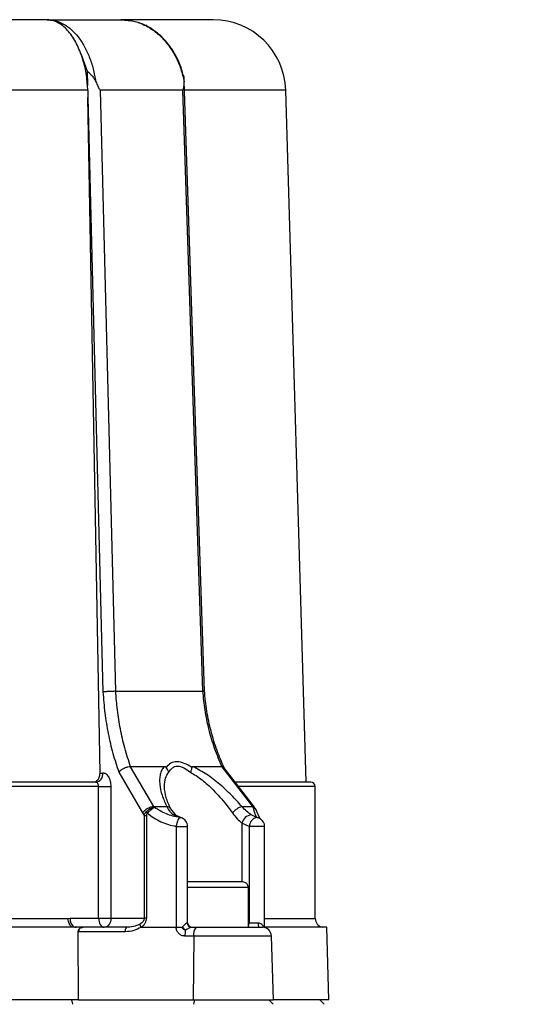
# Model space of a CAD drawing. Header units: millimetres. Extents: x 30 to 405, y 11 to 273.
# Tile 25 of 25: x 289 to 317, y 212 to 266. Entities that reach past the tile are written whole.
import ezdxf

# ---------------------------------------------------------------- set-up
doc = ezdxf.new("R2010")
doc.units = ezdxf.units.MM
doc.layers.add('10', color=7, linetype='Continuous')
doc.styles.add('SLDTEXTSTYLE0', font='TXT', dxfattribs={"width": 0.7})
doc.dimstyles.new('SLDDIMSTYLE0', dxfattribs={"dimtxt": 8, "dimasz": 2.3, "dimexe": 0, "dimexo": 0.0625, "dimgap": 2, "dimtad": 1, "dimdec": 3, "dimlfac": 2, "dimrnd": 1e-09, "dimzin": 12, "dimdsep": 46, "dimtxsty": 'SLDTEXTSTYLE0', "dimsah": 1, "dimcen": 0.09, "dimadec": 0, "dimazin": 3, "dimtfac": 1, "dimtdec": 3, "dimtofl": 0, "dimtmove": 0, "dimatfit": 3, "dimfxl": 1, "dimfrac": 2, "dimtolj": 1, "dimtzin": 12, "dimarcsym": 0})

# ---------------------------------------------------------------- blocks, each defined once
blk = doc.blocks.new('_D_12')
at = {"layer": '10', "transparency": 16777216}
for p, q in [((245.185, 211.361), (245.185, 164.05)), ((317.323, 197.423), (317.323, 164.05)), ((317.323, 165.05), (245.185, 165.05))]:
    blk.add_line(p, q, dxfattribs=at)
for points in [[(245.185, 165.05), (247.485, 164.65), (247.485, 165.45)], [(317.323, 165.05), (315.023, 165.45), (315.023, 164.65)]]:
    blk.add_solid(points, dxfattribs=at)
at = {"layer": '10', "transparency": 16777216, "insert": (270.197, 175.362), "char_height": 8, "attachment_point": 1, "style": 'SLDTEXTSTYLE0'}
blk.add_mtext('144', dxfattribs=at)

msp = doc.modelspace()

# ---------------------------------------------------------------- linework, layer by layer
at = {"color": 7, "linetype": 'Continuous', "lineweight": 25}
for p, q in [((290.337675, 266.338495), (290.653038, 266.29675)), ((294.219671, 266.361469), (294.834181, 266.298974)), ((299.305629, 266.361469), (294.219671, 266.361469)), ((292.045175, 264.445127), (292.370972, 263.527789)), ((292.370972, 263.527789), (292.391186, 262.731787)), ((292.400591, 262.480134), (292.391186, 262.731787)), ((297.720829, 262.965449), (297.717351, 263.070535)), ((292.400591, 262.480134), (258.469817, 262.480134)), ((292.400591, 262.480134), (292.407958, 262.071324)), ((293.080252, 224.861469), (292.407958, 262.071324)), ((292.407958, 262.071324), (293.239489, 229.326834)), ((293.946649, 229.361469), (293.105961, 262.480134)), ((297.62812, 262.480134), (293.105961, 262.480134)), ((297.62812, 262.480134), (298.724449, 229.361469)), ((304.435249, 224.359961), (303.303869, 262.480134)), ((293.946649, 229.361469), (298.724449, 229.361469)), ((296.047117, 223.011943), (294.762748, 225.206017)), ((294.762749, 225.206015), (294.763673, 225.206015)), ((296.6126, 225.206013), (294.763675, 225.206013)), ((299.791647, 225.206013), (298.202374, 225.206013)), ((299.791646, 225.206015), (299.792379, 225.206015)), ((299.792378, 225.206017), (301.46682, 223.011943)), ((301.578995, 222.972129), (299.900789, 225.171442)), ((293.080252, 224.861469), (293.238874, 224.861469)), ((294.117145, 224.901981), (295.426723, 222.665359)), ((293.001107, 224.111469), (257.869302, 224.111469)), ((293.001107, 216.861469), (293.001107, 224.111469)), ((293.001107, 224.111469), (293.69551, 224.111469)), ((293.69551, 216.861469), (293.69551, 224.111469)), ((304.935204, 216.847171), (304.935204, 224.111469)), ((296.07646, 222.963189), (296.047117, 223.011943)), ((296.047117, 223.011943), (296.75246, 223.011943)), ((300.892434, 223.011943), (301.46682, 223.011943)), ((301.46682, 223.011943), (301.505361, 222.963189)), ((301.631441, 222.908182), (301.57903, 222.972087)), ((295.426723, 222.665359), (295.514825, 222.526)), ((295.514825, 222.526), (295.648459, 222.526)), ((295.514825, 222.526), (295.514825, 216.861469)), ((295.648459, 216.861469), (295.648459, 222.526)), ((297.271083, 222.523932), (296.970868, 222.883755)), ((297.136302, 222.556553), (297.467891, 222.405907)), ((297.564681, 222.388748), (297.27108, 222.523934)), ((301.723166, 222.405907), (301.405371, 222.556553)), ((297.273066, 221.916387), (297.412862, 221.916387)), ((297.273066, 221.916387), (297.273097, 216.365178)), ((297.902476, 216.611469), (297.902476, 221.91753)), ((301.291563, 221.916387), (300.891048, 222.102565)), ((301.291563, 221.916387), (301.291563, 216.611469)), ((302.145116, 216.361955), (302.145116, 221.916387)), ((301.248281, 216.361469), (301.248281, 218.548969)), ((259.564961, 216.847171), (291.305447, 216.847171)), ((291.305447, 216.847171), (291.438269, 216.861469)), ((291.438269, 216.861469), (293.001107, 216.861469)), ((293.001107, 216.861469), (293.69551, 216.861469)), ((293.69551, 216.861469), (295.514825, 216.861469)), ((295.266654, 216.530608), (295.249093, 216.52072)), ((295.648459, 216.861469), (295.514825, 216.861469)), ((301.291563, 216.611469), (301.783915, 216.611469)), ((292.151279, 216.361469), (258.719129, 216.361469)), ((291.784375, 216.375872), (291.644874, 216.375872)), ((291.900602, 212.361469), (291.881475, 216.119445)), ((291.91751, 216.118886), (291.881475, 216.119445)), ((294.465767, 216.118886), (291.91751, 216.118886)), ((294.530443, 216.361469), (292.151279, 216.361469)), ((295.329564, 216.357762), (295.350654, 216.365178)), ((297.273084, 216.357762), (295.329564, 216.357762)), ((295.350654, 216.365178), (297.273097, 216.365178)), ((297.273097, 216.365178), (297.273084, 216.357762)), ((298.122998, 216.361469), (298.373767, 216.361469)), ((298.373767, 216.361469), (302.019184, 216.361469)), ((305.566487, 216.361469), (302.087139, 216.361469)), ((302.14046, 216.355894), (302.128079, 216.361469)), ((302.128198, 216.357762), (302.142804, 216.3548)), ((305.685204, 212.361469), (305.566487, 216.361469)), ((298.244414, 215.876302), (297.752096, 215.876302)), ((298.244414, 215.876302), (298.217415, 212.361469)), ((302.623281, 212.361469), (302.518964, 215.876302)), ((291.900602, 212.361469), (258.969807, 212.361469)), ((291.573233, 212.118676), (291.532504, 212.361469)), ((291.900602, 212.361469), (298.217415, 212.361469)), ((298.217415, 212.361469), (302.623281, 212.361469)), ((298.282119, 212.361469), (298.21928, 212.118675)), ((302.373281, 212.361469), (302.616075, 212.118675)), ((305.685204, 212.361469), (302.623281, 212.361469)), ((305.185204, 212.361469), (305.427998, 212.118675))]:
    msp.add_line(p, q, dxfattribs=at)
at = {"color": 8, "linetype": 'Continuous', "lineweight": 25}
for p, q in [((303.303869, 262.480134), (297.748465, 262.480134)), ((304.935204, 224.111469), (300.710813, 224.111469)), ((297.467891, 222.405907), (297.540459, 222.387749)), ((300.891048, 222.102565), (300.891048, 218.861469)), ((302.145116, 221.916387), (301.291563, 221.916387)), ((301.248281, 218.548969), (297.902476, 218.548969)), ((297.882824, 216.611469), (297.902476, 216.611469)), ((301.248281, 216.611469), (301.291563, 216.611469)), ((302.145116, 216.847171), (304.935204, 216.847171)), ((302.091455, 216.377146), (302.086144, 216.356965)), ((302.518964, 215.876302), (298.244414, 215.876302))]:
    msp.add_line(p, q, dxfattribs=at)
at = {"color": 7, "linetype": 'Continuous', "lineweight": 25, "flags": 128}
for points in [[(298.833189, 229.354117), (298.285507, 245.903076), (297.720829, 262.965449)], [(304.685204, 224.361469), (304.59368, 224.361469), (304.479389, 224.361469), (304.40507, 224.361469), (304.363627, 224.361469), (304.341837, 224.361469), (304.336278, 224.361469), (304.334881, 224.361469), (304.334182, 224.361469), (304.334138, 224.361469), (304.334116, 224.361469), (304.334111, 224.361469), (304.33411, 224.361469), (304.33411, 224.361469), (304.331555, 224.361469), (304.313305, 224.361469), (304.253894, 224.361469), (304.148464, 224.361469), (303.996598, 224.361469), (303.871615, 224.361469), (303.727897, 224.361469), (303.563547, 224.361469), (303.405938, 224.361469), (303.24158, 224.361469), (302.389507, 224.361469), (301.395306, 224.361469), (300.518846, 224.361469)], [(293.001107, 216.861469), (293.006827, 216.763924), (293.02377, 216.670127), (293.051283, 216.583684), (293.088309, 216.507916), (293.133425, 216.445734), (293.184898, 216.399529), (293.24075, 216.371076), (293.298834, 216.361469)], [(301.783915, 216.611469), (301.785249, 216.562696), (301.789198, 216.515798), (301.795611, 216.472576), (301.804242, 216.434692), (301.814759, 216.403602), (301.826757, 216.380499), (301.839776, 216.366273), (301.853315, 216.361469)]]:
    msp.add_lwpolyline(points, dxfattribs=at)
at = {"color": 7, "linetype": 'Continuous', "lineweight": 25}
for centre, radius, start, end in [((299.305629, 262.361469), 4, 1.7, 90), ((292.783808, 224.815145), 0.457418, 277.3338718, 5.8124412), ((304.685204, 224.111469), 0.25, 0, 90), ((296.086106, 222.213599), 0.799296, 92.7959228, 145.5839486), ((301.196606, 221.979989), 1.075849, 106.4230567, 140.4277237), ((296.424108, 223.382628), 1.045758, 219.3529426, 225.1161598), ((297.402476, 221.916387), 0.5, 0, 73.7724279), ((301.481967, 221.951446), 0.609936, 97.2143392, 165.654898), ((301.645116, 221.916387), 0.5, 0, 56.2623348), ((300.935781, 218.548969), 0.3125, 0, 90), ((291.969625, 216.800793), 0.534809, 173.4855404, 232.6106859), ((293.240444, 216.815145), 0.457418, 277.3338718, 5.8124412), ((295.843015, 216.71266), 0.624167, 197.9095398, 214.6523784), ((295.844191, 216.719819), 0.607741, 198.13966, 215.6998993), ((298.128012, 216.606653), 0.245235, 178.8746648, 268.8286203), ((298.152476, 216.611469), 0.25, 180, 270), ((305.435204, 216.847171), 0.5, 180, 256.2648307), ((292.723949, 216.11792), 0.80644, 169.9472238, 179.9313811), ((294.746793, 216.173873), 0.286355, 139.0716538, 191.0710841), ((298.137472, 216.690426), 0.598235, 211.5789341, 234.1942992), ((299.239622, 215.882665), 1.48754, 167.4753007, 180.2450936), ((298.806466, 215.986278), 0.572711, 139.0716538, 191.0710841), ((302.019184, 215.861469), 0.5, 1.7, 90)]:
    msp.add_arc(centre, radius, start, end, dxfattribs=at)
at = {"color": 8, "linetype": 'Continuous', "lineweight": 25}
for centre, radius, start, end in [((296.751111, 222.759483), 0.252463, 29.4952965, 89.6937685), ((301.482473, 222.878037), 0.134818, 44.4095006, 96.6676631), ((297.152925, 222.3303), 0.226863, 59.422806, 94.2019696), ((300.977417, 216.606777), 0.31418, 329.5564114, 0.8557425)]:
    msp.add_arc(centre, radius, start, end, dxfattribs=at)
at = {"color": 7, "linetype": 'Continuous', "lineweight": 25}
for points, knots in [([(290.164121, 266.361469), (289.599511, 266.361469), (288.960954, 266.361469), (288.212179, 266.361469), (287.977546, 266.361469), (287.741158, 266.361469), (287.503122, 266.361469), (287.263456, 266.361469), (287.092648, 266.361469), (286.927571, 266.361469), (286.671407, 266.361469), (286.26899, 266.361469), (285.814042, 266.361469), (285.410347, 266.361469), (285.031037, 266.361469), (284.644055, 266.361469), (284.245398, 266.361469), (283.843876, 266.361469), (283.53897, 266.361469), (283.099668, 266.361469), (282.54307, 266.361469), (281.795084, 266.361469), (281.079941, 266.361469), (280.378612, 266.361469), (279.717208, 266.361469), (279.067086, 266.361469), (278.482657, 266.361469), (277.933917, 266.361469), (277.449691, 266.361469), (277.053881, 266.361469), (276.719591, 266.361469), (276.462892, 266.361469), (276.206073, 266.361469), (275.949166, 266.361469), (275.6922, 266.361469), (275.483458, 266.361469), (275.128591, 266.361469), (274.602109, 266.361469), (273.917363, 266.361469), (273.253278, 266.361469), (272.63541, 266.361469), (272.00363, 266.361469), (271.438091, 266.361469), (270.860319, 266.361469), (270.324056, 266.361469), (269.793062, 266.361469), (269.328545, 266.361469), (268.951456, 266.361469), (268.634658, 266.361469), (268.392299, 266.361469), (268.150735, 266.361469), (267.909993, 266.361469), (267.670098, 266.361469), (267.500598, 266.361469), (267.338531, 266.361469), (266.966433, 266.361469), (266.387097, 266.361469), (265.685228, 266.361469), (265.065678, 266.361469), (264.462714, 266.361469), (263.502977, 266.361469), (262.222588, 266.361469), (261.210258, 266.361469), (260.706288, 266.361469)], [0, 0, 0, 0, 0.066580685, 0.075300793, 0.084020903, 0.092741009, 0.101461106, 0.110181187, 0.118901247, 0.119980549, 0.128016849, 0.146489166, 0.162907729, 0.175979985, 0.188648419, 0.202208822, 0.215769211, 0.22932958, 0.242889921, 0.246450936, 0.273360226, 0.298281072, 0.320096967, 0.343171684, 0.366246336, 0.383776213, 0.405465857, 0.422017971, 0.43597499, 0.451430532, 0.459526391, 0.467622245, 0.475718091, 0.483813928, 0.491909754, 0.500005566, 0.503541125, 0.525446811, 0.549762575, 0.568322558, 0.588394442, 0.608466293, 0.628538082, 0.642506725, 0.663965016, 0.680279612, 0.694027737, 0.709257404, 0.717234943, 0.725212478, 0.733190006, 0.741167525, 0.749145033, 0.75712253, 0.758139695, 0.765406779, 0.794530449, 0.816897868, 0.837611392, 0.859095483, 0.880579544, 0.940548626, 1, 1, 1, 1]), ([(292.045175, 264.445127), (291.932934, 264.71122), (291.697913, 265.268395), (291.230927, 265.881578), (290.745086, 266.242537), (290.387587, 266.347279), (290.212012, 266.360587), (290.171986, 266.361415), (290.164031, 266.361466), (290.163105, 266.361469), (290.163437, 266.361469), (290.163777, 266.361469), (290.164009, 266.361469), (290.164121, 266.361469)], [0, 0, 0, 0, 0.238218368, 0.498806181, 0.748976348, 0.936398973, 0.98353605, 0.995479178, 0.998589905, 0.999469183, 0.999765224, 0.999887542, 1, 1, 1, 1]), ([(297.658197, 263.304881), (297.610332, 263.494549), (297.515354, 263.870904), (297.258667, 264.393184), (296.944765, 264.899297), (296.540272, 265.377008), (296.046177, 265.791068), (295.578547, 266.078484), (295.268362, 266.165808), (295.165482, 266.194771)], [0, 0, 0, 0, 0.135268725, 0.268411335, 0.413304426, 0.568496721, 0.734892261, 0.912070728, 1, 1, 1, 1]), ([(292.370972, 263.527789), (292.411461, 263.491169), (292.491371, 263.418893), (292.636119, 263.28297), (292.761937, 263.123034), (292.821153, 263.000516), (292.850548, 262.939699)], [0, 0, 0, 0, 0.253769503, 0.50085159, 0.752225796, 1, 1, 1, 1]), ([(297.717097, 262.939699), (297.717129, 263.001914), (297.717192, 263.123313), (297.708196, 263.246496), (297.680452, 263.299332), (297.675388, 263.308976)], [0, 0, 0, 0, 0.462178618, 0.901835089, 1, 1, 1, 1]), ([(292.850549, 262.939699), (292.887478, 262.853356), (292.941877, 262.726163), (293.013157, 262.579238), (293.055443, 262.511501), (293.083542, 262.487165), (293.09686, 262.480997), (293.103002, 262.480414), (293.105961, 262.480134)], [0, 0, 0, 0, 0.5135539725, 0.7565163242, 0.9054069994, 0.9574422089, 0.9794991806, 1, 1, 1, 1]), ([(297.62812, 262.480134), (297.630431, 262.480417), (297.635232, 262.481005), (297.644759, 262.487239), (297.662769, 262.511836), (297.683307, 262.579931), (297.707796, 262.72684), (297.713342, 262.853736), (297.717099, 262.939699)], [0, 0, 0, 0, 0.020555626, 0.042699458, 0.095040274, 0.245137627, 0.488632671, 1, 1, 1, 1]), ([(293.946648, 229.361469), (293.903408, 229.361279), (293.806525, 229.360854), (293.651792, 229.355702), (293.515419, 229.348702), (293.410327, 229.341873), (293.313992, 229.334261), (293.264194, 229.329297), (293.239489, 229.326834)], [0, 0, 0, 0, 0.1946837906, 0.4361949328, 0.572209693, 0.7142102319, 0.858219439, 1, 1, 1, 1]), ([(293.239489, 229.326834), (293.269728, 228.938775), (293.330206, 228.162652), (293.519919, 227.029475), (293.773006, 225.930273), (294.002424, 225.24477), (294.117145, 224.901981)], [0, 0, 0, 0, 0.250029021, 0.500060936, 0.750003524, 1, 1, 1, 1]), ([(294.763675, 225.206013), (294.651693, 225.546714), (294.431636, 226.216233), (294.196271, 227.27044), (294.027583, 228.316319), (293.973281, 229.017552), (293.946649, 229.361469)], [0, 0, 0, 0, 0.26380188, 0.518402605, 0.763802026, 1, 1, 1, 1]), ([(298.825147, 229.353926), (298.825185, 229.355648), (298.825252, 229.35879), (298.783457, 229.3611), (298.744211, 229.361346), (298.724448, 229.361469)], [0, 0, 0, 0, 0.376040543, 0.685794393, 1, 1, 1, 1]), ([(298.724449, 229.361469), (298.759258, 229.017552), (298.830232, 228.316319), (299.050658, 227.27044), (299.35803, 226.216234), (299.645408, 225.546715), (299.791648, 225.206013)], [0, 0, 0, 0, 0.236197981, 0.481597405, 0.736198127, 1, 1, 1, 1]), ([(299.916322, 225.151086), (299.779883, 225.462724), (299.497424, 226.107884), (299.183217, 227.156271), (298.943099, 228.259627), (298.867837, 229.0153), (298.83032, 229.391989)], [0, 0, 0, 0, 0.237749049, 0.4921947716, 0.7468686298, 1, 1, 1, 1]), ([(294.762748, 225.206017), (294.709388, 225.202417), (294.627207, 225.196873), (294.503289, 225.159084), (294.378816, 225.107967), (294.250268, 225.03168), (294.165483, 224.956909), (294.130809, 224.918424), (294.121254, 224.907057), (294.118254, 224.90335), (294.117145, 224.901981)], [0, 0, 0, 0, 0.238846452, 0.367862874, 0.499920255, 0.749006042, 0.928383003, 0.976702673, 0.991391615, 1, 1, 1, 1]), ([(296.6126, 225.206013), (296.564283, 225.145436), (296.464933, 225.020876), (296.388192, 224.785222), (296.354114, 224.522084), (296.369043, 224.148257), (296.474885, 223.644328), (296.659916, 223.222782), (296.75246, 223.011943)], [0, 0, 0, 0, 0.122510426, 0.251906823, 0.374247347, 0.50279594, 0.751320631, 1, 1, 1, 1]), ([(296.716141, 225.170895), (296.710039, 225.176247), (296.696745, 225.187907), (296.659929, 225.203493), (296.632651, 225.204946), (296.6126, 225.206013)], [0, 0, 0, 0, 0.183544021, 0.399828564, 1, 1, 1, 1]), ([(296.862819, 224.901982), (296.846553, 224.955611), (296.817143, 225.052574), (296.747337, 225.134349), (296.716141, 225.170895)], [0, 0, 0, 0, 0.553099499, 1, 1, 1, 1]), ([(298.133832, 225.170897), (297.995395, 225.253439), (297.716534, 225.419707), (297.310534, 225.50889), (296.955343, 225.42381), (296.798633, 225.258111), (296.716145, 225.170892)], [0, 0, 0, 0, 0.248302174, 0.500165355, 0.736898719, 1, 1, 1, 1]), ([(296.86282, 224.901981), (296.924112, 224.992057), (297.016004, 225.127103), (297.198334, 225.224134), (297.352751, 225.250392), (297.522494, 225.224296), (297.761931, 225.127216), (297.93806, 224.992051), (298.055427, 224.901981)], [0, 0, 0, 0, 0.253645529, 0.380279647, 0.499693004, 0.619389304, 0.746373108, 1, 1, 1, 1]), ([(298.133832, 225.170897), (298.128398, 225.13435), (298.116238, 225.052574), (298.077083, 224.955611), (298.055427, 224.901981)], [0, 0, 0, 0, 0.446912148, 1, 1, 1, 1]), ([(298.202374, 225.206013), (298.184545, 225.204946), (298.16029, 225.203495), (298.138311, 225.187906), (298.135241, 225.176248), (298.133832, 225.170897)], [0, 0, 0, 0, 0.60017222, 0.816490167, 1, 1, 1, 1]), ([(300.892434, 223.011943), (300.705436, 223.22273), (300.331557, 223.644173), (299.785333, 224.148745), (299.322018, 224.5212), (298.836842, 224.874064), (298.457481, 225.072542), (298.202374, 225.206013)], [0, 0, 0, 0, 0.2488546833, 0.4975545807, 0.6261836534, 0.7486206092, 1, 1, 1, 1]), ([(299.898785, 225.169865), (299.8944, 225.17557), (299.875737, 225.199853), (299.82851, 225.203345), (299.792378, 225.206017)], [0, 0, 0, 0, 0.234928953, 1, 1, 1, 1]), ([(292.689985, 224.361469), (292.74243, 224.368993), (292.847276, 224.384035), (292.976992, 224.499413), (293.06537, 224.66493), (293.075282, 224.79583), (293.080252, 224.861469)], [0, 0, 0, 0, 0.250045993, 0.499873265, 0.749211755, 1, 1, 1, 1]), ([(293.69551, 224.111469), (293.688615, 224.209976), (293.674849, 224.406642), (293.569153, 224.654429), (293.418316, 224.827666), (293.298706, 224.850198), (293.238874, 224.861469)], [0, 0, 0, 0, 0.250556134, 0.500223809, 0.750002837, 1, 1, 1, 1]), ([(296.623281, 224.114013), (296.631674, 224.279981), (296.647131, 224.585655), (296.795163, 224.802757), (296.86282, 224.901981)], [0, 0, 0, 0, 0.5429605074, 1, 1, 1, 1]), ([(298.055427, 224.901981), (298.159922, 224.84395), (298.380192, 224.721623), (298.697837, 224.487363), (299.014984, 224.219343), (299.344149, 223.904808), (299.688473, 223.534323), (300.041781, 223.111881), (300.256444, 222.817439), (300.367318, 222.665359)], [0, 0, 0, 0, 0.115276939, 0.242997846, 0.361269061, 0.492674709, 0.65483131, 0.821719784, 1, 1, 1, 1]), ([(292.842198, 224.361469), (292.16321, 224.361469), (291.395289, 224.361469), (290.498784, 224.361469), (290.218013, 224.361469), (289.935335, 224.361469), (289.650869, 224.361469), (289.364636, 224.361469), (289.160914, 224.361469), (288.964537, 224.361469), (288.628281, 224.361469), (288.112591, 224.361469), (287.524553, 224.361469), (287.00348, 224.361469), (286.580519, 224.361469), (286.223638, 224.361469), (285.947148, 224.361469), (285.669578, 224.361469), (285.390956, 224.361469), (285.111314, 224.361469), (284.882677, 224.361469), (284.49373, 224.361469), (283.914194, 224.361469), (283.153538, 224.361469), (282.408721, 224.361469), (281.709478, 224.361469), (280.988368, 224.361469), (280.331921, 224.361469), (279.649854, 224.361469), (279.005442, 224.361469), (278.362171, 224.361469), (277.794792, 224.361469), (277.330992, 224.361469), (276.93942, 224.361469), (276.638757, 224.361469), (276.337972, 224.361469), (276.037097, 224.361469), (275.736165, 224.361469), (275.491871, 224.361469), (275.076407, 224.361469), (274.459968, 224.361469), (273.65781, 224.361469), (272.879747, 224.361469), (272.155656, 224.361469), (271.41521, 224.361469), (270.752157, 224.361469), (270.074094, 224.361469), (269.444292, 224.361469), (268.820053, 224.361469), (268.27381, 224.361469), (267.830087, 224.361469), (267.457275, 224.361469), (267.171992, 224.361469), (266.887568, 224.361469), (266.604031, 224.361469), (266.32141, 224.361469), (266.121713, 224.361469), (265.930665, 224.361469), (265.490965, 224.361469), (264.805805, 224.361469), (263.974375, 224.361469), (263.23957, 224.361469), (262.523348, 224.361469), (261.380552, 224.361469), (259.851261, 224.361469), (258.634279, 224.361469), (258.028211, 224.361469)], [0, 0, 0, 0, 0.066860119, 0.075617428, 0.08437441, 0.093131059, 0.10188737, 0.110643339, 0.119398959, 0.120468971, 0.128497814, 0.149881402, 0.166768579, 0.180681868, 0.195712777, 0.203674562, 0.21163623, 0.219597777, 0.227559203, 0.235520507, 0.243481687, 0.247016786, 0.26854102, 0.292420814, 0.31068763, 0.33043409, 0.350179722, 0.369924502, 0.384095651, 0.405738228, 0.422235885, 0.436162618, 0.451573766, 0.459646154, 0.467718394, 0.475790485, 0.483862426, 0.491934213, 0.500005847, 0.503518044, 0.525362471, 0.549605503, 0.568122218, 0.588136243, 0.608149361, 0.628161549, 0.642091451, 0.663522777, 0.679803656, 0.693540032, 0.708745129, 0.716709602, 0.72467394, 0.732638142, 0.740602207, 0.748566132, 0.756529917, 0.757540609, 0.764801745, 0.793962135, 0.816341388, 0.837087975, 0.858605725, 0.880123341, 0.940300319, 1, 1, 1, 1]), ([(293.001107, 224.111469), (292.998908, 224.14348), (292.995566, 224.192153), (292.975577, 224.250218), (292.950892, 224.298321), (292.917639, 224.334893), (292.878361, 224.357584), (292.854722, 224.360123), (292.842198, 224.361469)], [0, 0, 0, 0, 0.243476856, 0.370203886, 0.499892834, 0.715562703, 0.849292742, 1, 1, 1, 1]), ([(296.970871, 222.883749), (296.874227, 223.095525), (296.683421, 223.513637), (296.643106, 223.91193), (296.62321, 224.108486)], [0, 0, 0, 0, 0.50650394, 1, 1, 1, 1]), ([(296.07646, 222.963189), (296.039838, 222.957005), (295.966577, 222.944634), (295.843782, 222.891136), (295.721679, 222.816008), (295.650967, 222.751766), (295.615471, 222.719518)], [0, 0, 0, 0, 0.248701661, 0.497524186, 0.74776614, 1, 1, 1, 1]), ([(296.07646, 222.963189), (296.047671, 222.948383), (295.990078, 222.918761), (295.888149, 222.842271), (295.782871, 222.7486), (295.718473, 222.677406), (295.686146, 222.641668)], [0, 0, 0, 0, 0.248689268, 0.497520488, 0.747768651, 1, 1, 1, 1]), ([(297.467891, 222.405907), (297.21758, 222.458899), (296.722176, 222.56378), (296.290181, 222.830991), (296.07646, 222.963189)], [0, 0, 0, 0, 0.5052682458, 1, 1, 1, 1]), ([(296.75246, 223.011943), (296.799829, 222.921127), (296.894241, 222.74012), (297.055801, 222.617601), (297.136302, 222.556553)], [0, 0, 0, 0, 0.5017257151, 1, 1, 1, 1]), ([(301.405371, 222.556553), (301.31937, 222.617917), (301.147576, 222.740496), (300.977413, 222.921533), (300.892434, 223.011943)], [0, 0, 0, 0, 0.500604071, 1, 1, 1, 1]), ([(301.505361, 222.963189), (301.538673, 222.829948), (301.60542, 222.562971), (301.68387, 222.458326), (301.723168, 222.405906)], [0, 0, 0, 0, 0.4990752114, 1, 1, 1, 1]), ([(295.514825, 222.526), (295.523562, 222.560026), (295.54203, 222.631958), (295.590126, 222.689301), (295.615471, 222.719518)], [0, 0, 0, 0, 0.473041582, 1, 1, 1, 1]), ([(295.648459, 222.526), (295.649916, 222.548567), (295.65201, 222.581004), (295.668437, 222.619644), (295.68033, 222.634434), (295.686146, 222.641668)], [0, 0, 0, 0, 0.538801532, 0.774413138, 1, 1, 1, 1]), ([(295.686146, 222.641668), (295.926956, 222.468932), (296.410913, 222.121782), (296.984757, 221.985073), (297.273066, 221.916387)], [0, 0, 0, 0, 0.4975836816, 1, 1, 1, 1]), ([(297.467891, 222.405907), (297.450946, 222.393281), (297.415872, 222.367149), (297.358743, 222.250917), (297.306989, 222.093569), (297.284116, 221.974104), (297.273066, 221.916387)], [0, 0, 0, 0, 0.241561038, 0.5, 0.758438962, 1, 1, 1, 1]), ([(300.367318, 222.665359), (300.452498, 222.552961), (300.618773, 222.333554), (300.801788, 222.17829), (300.891048, 222.102565)], [0, 0, 0, 0, 0.512280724, 1, 1, 1, 1]), ([(301.723166, 222.405907), (301.677316, 222.400322), (301.604714, 222.39148), (301.51228, 222.329917), (301.444474, 222.265264), (301.38762, 222.187461), (301.326004, 222.072181), (301.305151, 221.977852), (301.291563, 221.916387)], [0, 0, 0, 0, 0.239201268, 0.378775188, 0.499978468, 0.637553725, 0.763829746, 1, 1, 1, 1]), ([(301.698477, 222.786341), (301.689718, 222.809057), (301.673001, 222.852417), (301.646882, 222.886445), (301.634446, 222.902645)], [0, 0, 0, 0, 0.52390433, 1, 1, 1, 1]), ([(301.912364, 222.338963), (301.897892, 222.350974), (301.864596, 222.378608), (301.756703, 222.644763), (301.695703, 222.795241)], [0, 0, 0, 0, 0.434627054, 1, 1, 1, 1]), ([(300.935781, 218.861469), (300.911438, 218.861469), (300.873854, 218.861469), (300.648193, 218.861469), (300.414008, 218.861469), (300.125565, 218.861469), (299.703281, 218.861469), (299.12265, 218.861469), (298.545323, 218.861469), (298.141194, 218.861469), (297.975508, 218.861469), (297.902476, 218.861469)], [0, 0, 0, 0, 0.162629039, 0.251081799, 0.339598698, 0.428051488, 0.516568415, 0.679197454, 0.841826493, 0.930279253, 1, 1, 1, 1]), ([(291.305447, 216.847171), (291.31161, 216.796884), (291.322717, 216.706245), (291.357192, 216.60444), (291.39531, 216.522267), (291.435703, 216.45896), (291.492422, 216.396612), (291.53154, 216.374499), (291.554589, 216.361469)], [0, 0, 0, 0, 0.226531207, 0.408314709, 0.500083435, 0.677080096, 0.809721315, 1, 1, 1, 1]), ([(295.249093, 216.52072), (295.141949, 216.475163), (294.91035, 216.37669), (294.663236, 216.366789), (294.530443, 216.361469)], [0, 0, 0, 0, 0.462626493, 1, 1, 1, 1]), ([(295.514825, 216.861469), (295.511417, 216.831023), (295.504164, 216.766224), (295.450489, 216.677963), (295.370975, 216.595992), (295.303473, 216.553685), (295.266654, 216.530608)], [0, 0, 0, 0, 0.2020587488, 0.4300504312, 0.6891166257, 1, 1, 1, 1]), ([(295.350654, 216.365178), (295.394587, 216.399683), (295.478705, 216.465748), (295.573207, 216.589729), (295.636609, 216.722294), (295.644579, 216.815905), (295.648459, 216.861469)], [0, 0, 0, 0, 0.2813259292, 0.5386468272, 0.7754415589, 1, 1, 1, 1]), ([(297.627824, 216.377146), (297.677204, 216.433841), (297.752834, 216.520675), (297.841688, 216.598733), (297.869663, 216.607394), (297.882824, 216.611469)], [0, 0, 0, 0, 0.499039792, 0.76432278, 1, 1, 1, 1]), ([(301.783915, 216.611469), (301.81975, 216.607398), (301.89593, 216.598743), (302.013972, 216.520731), (302.060841, 216.433877), (302.091455, 216.377146)], [0, 0, 0, 0, 0.2355147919, 0.5006686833, 1, 1, 1, 1]), ([(291.689758, 216.361469), (291.70936, 216.366619), (291.740544, 216.374812), (291.772477, 216.375517), (291.784338, 216.375779)], [0, 0, 0, 0, 0.628573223, 1, 1, 1, 1]), ([(291.982186, 216.361469), (291.948278, 216.362089), (291.88207, 216.3633), (291.816408, 216.37175), (291.784375, 216.375872)], [0, 0, 0, 0, 0.5121535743, 1, 1, 1, 1]), ([(291.881475, 216.11939), (291.88344, 216.14205), (291.887361, 216.187285), (291.910373, 216.232387), (291.926316, 216.253872), (291.92989, 216.258688)], [0, 0, 0, 0, 0.437794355, 0.873972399, 1, 1, 1, 1]), ([(291.92989, 216.258688), (291.944895, 216.27485), (291.98492, 216.317963), (292.063003, 216.354316), (292.123966, 216.359256), (292.151279, 216.361469)], [0, 0, 0, 0, 0.248696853, 0.66338829, 1, 1, 1, 1]), ([(295.329564, 216.357762), (295.201782, 216.289398), (294.930814, 216.144429), (294.626549, 216.127717), (294.465767, 216.118886)], [0, 0, 0, 0, 0.4715752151, 1, 1, 1, 1]), ([(297.752096, 215.876302), (297.690371, 215.883543), (297.566971, 215.898018), (297.410434, 216.008125), (297.299112, 216.16669), (297.28176, 216.294074), (297.273084, 216.357762)], [0, 0, 0, 0, 0.249970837, 0.499741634, 0.749888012, 1, 1, 1, 1]), ([(297.787482, 216.205254), (297.762632, 216.208488), (297.726012, 216.213253), (297.684974, 216.240556), (297.660242, 216.264793), (297.641743, 216.290484), (297.627708, 216.313485), (297.611058, 216.333196), (297.555001, 216.356486), (297.439595, 216.353301), (297.333435, 216.356145), (297.273084, 216.357762)], [0, 0, 0, 0, 0.132312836, 0.19498412, 0.258846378, 0.314785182, 0.360073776, 0.399144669, 0.446368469, 0.685270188, 1, 1, 1, 1]), ([(297.273097, 216.365178), (297.324566, 216.365595), (297.413311, 216.366313), (297.525754, 216.368579), (297.588762, 216.371241), (297.617033, 216.373946), (297.624541, 216.375599), (297.626883, 216.376391), (297.627559, 216.376934), (297.627824, 216.377146)], [0, 0, 0, 0, 0.426682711, 0.735703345, 0.926585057, 0.977749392, 0.992365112, 0.997008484, 1, 1, 1, 1]), ([(298.122998, 216.361469), (298.108014, 216.358746), (298.07615, 216.352956), (297.960338, 216.300427), (297.855775, 216.242856), (297.787482, 216.205254)], [0, 0, 0, 0, 0.235442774, 0.500648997, 1, 1, 1, 1]), ([(302.145971, 216.339907), (302.145764, 216.343404), (302.145311, 216.351076), (302.143137, 216.35376), (302.141954, 216.355221)], [0, 0, 0, 0, 0.455810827, 1, 1, 1, 1])]:
    msp.add_open_spline(points, degree=3, knots=knots, dxfattribs=at)
for points in [[(290.164121, 266.361469), (290.90117, 266.361469), (292.375267, 266.361469), (293.60487, 266.361469), (294.219671, 266.361469)], [(292.391186, 262.731787), (292.363321, 263.033585), (292.30759, 263.63718), (292.132647, 264.175811), (292.045175, 264.445127)], [(297.412862, 221.916387), (297.477348, 221.916387), (297.606319, 221.916387), (297.767811, 221.916387), (297.880533, 221.916387), (297.895161, 221.916387), (297.902476, 221.916387)]]:
    msp.add_open_spline(points, degree=3, dxfattribs=at)
at = {"color": 8, "linetype": 'Continuous', "lineweight": 25}
for points, knots in [([(290.653038, 266.29675), (290.805937, 266.240793), (291.104661, 266.131466), (291.513457, 265.822013), (291.886641, 265.42056), (292.218795, 264.918397), (292.499988, 264.318659), (292.720359, 263.656382), (292.807246, 263.178082), (292.850549, 262.939699)], [0, 0, 0, 0, 0.147735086, 0.288636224, 0.422701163, 0.568406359, 0.713191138, 0.857055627, 1, 1, 1, 1]), ([(294.834181, 266.298974), (294.841479, 266.298258), (295.051606, 266.277629), (295.442356, 266.11645), (295.97657, 265.825727), (296.461969, 265.419486), (296.894549, 264.918687), (297.260626, 264.318573), (297.547578, 263.656394), (297.660713, 263.178085), (297.717099, 262.939699)], [0, 0, 0, 0, 0.0052875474, 0.1522424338, 0.2923981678, 0.4257525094, 0.5706892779, 0.7147093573, 0.8578128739, 1, 1, 1, 1]), ([(301.69423, 222.783658), (301.688596, 222.802837), (301.673666, 222.853668), (301.609396, 222.918396), (301.540033, 222.948261), (301.505361, 222.963189)], [0, 0, 0, 0, 0.232576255, 0.616397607, 1, 1, 1, 1]), ([(301.627126, 222.904343), (301.615813, 222.917053), (301.58774, 222.948594), (301.536157, 222.957733), (301.505361, 222.963189)], [0, 0, 0, 0, 0.402981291, 1, 1, 1, 1]), ([(301.919066, 222.326448), (301.907179, 222.336959), (301.853405, 222.384508), (301.780193, 222.396537), (301.723166, 222.405907)], [0, 0, 0, 0, 0.221060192, 1, 1, 1, 1]), ([(302.091455, 216.377146), (302.09159, 216.37694), (302.092596, 216.375408), (302.096684, 216.374424), (302.109775, 216.370606), (302.131499, 216.369037), (302.148803, 216.367029), (302.142914, 216.366608), (302.141844, 216.366532)], [0, 0, 0, 0, 0.004660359, 0.034610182, 0.114317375, 0.411685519, 0.893098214, 1, 1, 1, 1])]:
    msp.add_open_spline(points, degree=3, knots=knots, dxfattribs=at)

# ---------------------------------------------------------------- dimensions: what is measured, and where the dimension line sits
at = {"layer": '10'}
dim = msp.add_linear_dim(base=(245.185204, 165.049765), p1=(317.323468, 198.422639), p2=(245.185204, 212.361469), dimstyle='SLDDIMSTYLE0', dxfattribs=at)
dim.commit()
dim.dimension.update_dxf_attribs({"geometry": '_D_12', "text_midpoint": (275.463422, 165.049765), "dimtype": 160})

doc.saveas('drawing.dxf')
